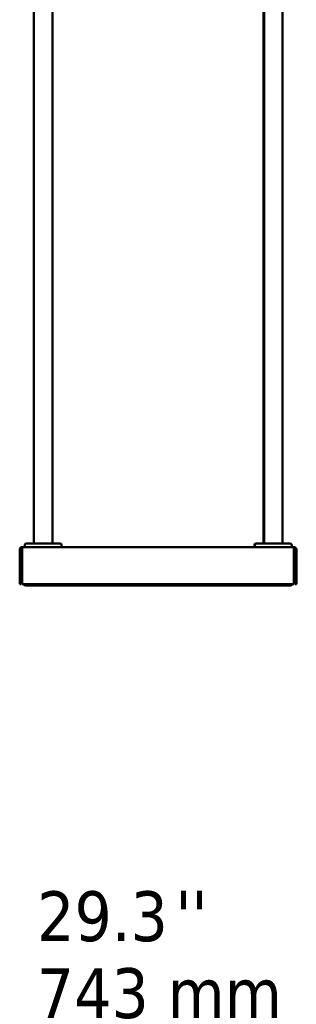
# Model space of a CAD drawing. Header units: millimetres. Extents: x 814 to 3201, y 212 to 4576.
# Tile 32 of 69: x 1036 to 1336, y 2443 to 3509. Entities that reach past the tile are written whole.
import ezdxf

# ---------------------------------------------------------------- set-up
doc = ezdxf.new("R2010")
doc.units = ezdxf.units.MM
doc.header["$LTSCALE"] = 18
for name, color, linetype, lineweight in [('Symbol (ISO)', 7, 'Continuous', 25), ('Widoczne (ISO)', 7, 'Continuous', 50), ('Wymiar (ISO)', 7, 'Continuous', 25)]:
    doc.layers.add(name, color=color, linetype=linetype, lineweight=lineweight)
doc.styles.add('Tekst notatki (ISO)', font='tahoma.ttf')

msp = doc.modelspace()

# ---------------------------------------------------------------- linework, layer by layer
at = {"layer": 'Widoczne (ISO)'}
for p, q in [((1051.2, 4147), (1051.2, 2941.9)), ((1071.2, 4147), (1071.2, 2941.9)), ((1300.2, 4147.3), (1300.2, 2941.9)), ((1300.7, 4147), (1300.7, 2941.9)), ((1320.7, 4147), (1320.7, 2941.9)), ((1035.7, 2935.4), (1035.7, 2897.9)), ((1037.2, 2935.4), (1037.2, 2897.9)), ((1038.2, 2937.9), (1038.3, 2937.9)), ((1038.2, 2936.4), (1038.2, 2937.9)), ((1038.3, 2936.4), (1038.2, 2936.4)), ((1038.3, 2937.9), (1333.1, 2937.9)), ((1038.3, 2937.9), (1038.3, 2935.4)), ((1038.3, 2897.9), (1038.3, 2935.4)), ((1041.2, 2937.9), (1041.2, 2939.9)), ((1043.2, 2941.9), (1079.2, 2941.9)), ((1081.2, 2937.9), (1081.2, 2939.9)), ((1290.2, 2937.9), (1290.2, 2939.9)), ((1290.7, 2937.9), (1290.7, 2939.9)), ((1292.2, 2941.9), (1292.7, 2941.9)), ((1292.7, 2941.9), (1328.7, 2941.9)), ((1330.7, 2937.9), (1330.7, 2939.9)), ((1333.1, 2935.4), (1333.1, 2937.9)), ((1333.1, 2937.9), (1333.2, 2937.9)), ((1333.2, 2936.4), (1333.1, 2936.4)), ((1333.1, 2935.4), (1333.1, 2897.9)), ((1333.2, 2936.4), (1333.2, 2937.9)), ((1334.2, 2935.4), (1334.2, 2897.9)), ((1335.7, 2897.9), (1335.7, 2935.4)), ((1334.2, 2922.9), (1333.1, 2922.9)), ((1334.2, 2912.9), (1333.1, 2912.9)), ((1037.2, 2897.9), (1035.7, 2897.9)), ((1333.1, 2897.9), (1038.3, 2897.9)), ((1042.2, 2897.9), (1042.2, 2896.4)), ((1042.3, 2896.4), (1042.2, 2896.4)), ((1042.3, 2897.9), (1042.3, 2896.4)), ((1329.1, 2896.4), (1042.3, 2896.4)), ((1329.1, 2896.4), (1329.1, 2897.9)), ((1329.2, 2896.4), (1329.1, 2896.4)), ((1329.2, 2897.9), (1329.2, 2896.4)), ((1334.2, 2897.9), (1335.7, 2897.9))]:
    msp.add_line(p, q, dxfattribs=at)
for centre, radius, start, end in [((1038.2, 2935.4), 2.5, 90, 180), ((1038.2, 2935.4), 1, 90, 180), ((1043.2, 2939.9), 2, 90, 180), ((1079.2, 2939.9), 2, 0, 90), ((1292.2, 2939.9), 2, 90, 180), ((1292.7, 2939.9), 2, 90, 180), ((1328.7, 2939.9), 2, 0, 90), ((1333.2, 2935.4), 2.5, 0, 90), ((1333.2, 2935.4), 1, 0, 90), ((1042.2, 2898.9), 2.5, 203.5782, 270), ((1329.2, 2898.9), 2.5, 270, 336.4218)]:
    msp.add_arc(centre, radius, start, end, dxfattribs=at)

# ---------------------------------------------------------------- texts
at = {"layer": 'Symbol (ISO)', "insert": (1204.5, 2565.8), "char_height": 54, "attachment_point": 1, "style": 'Tekst notatki (ISO)'}
msp.add_mtext("\\fTahoma|b0|i0;''", dxfattribs=at)
at = {"layer": 'Wymiar (ISO)', "char_height": 54, "attachment_point": 7, "style": 'Tekst notatki (ISO)'}
for s, insert in [('29.3', (1054.6, 2510.1)), ('743 mm', (1054.2, 2426.8))]:
    msp.add_mtext(s, dxfattribs=dict(at, insert=insert))

doc.saveas('drawing.dxf')
